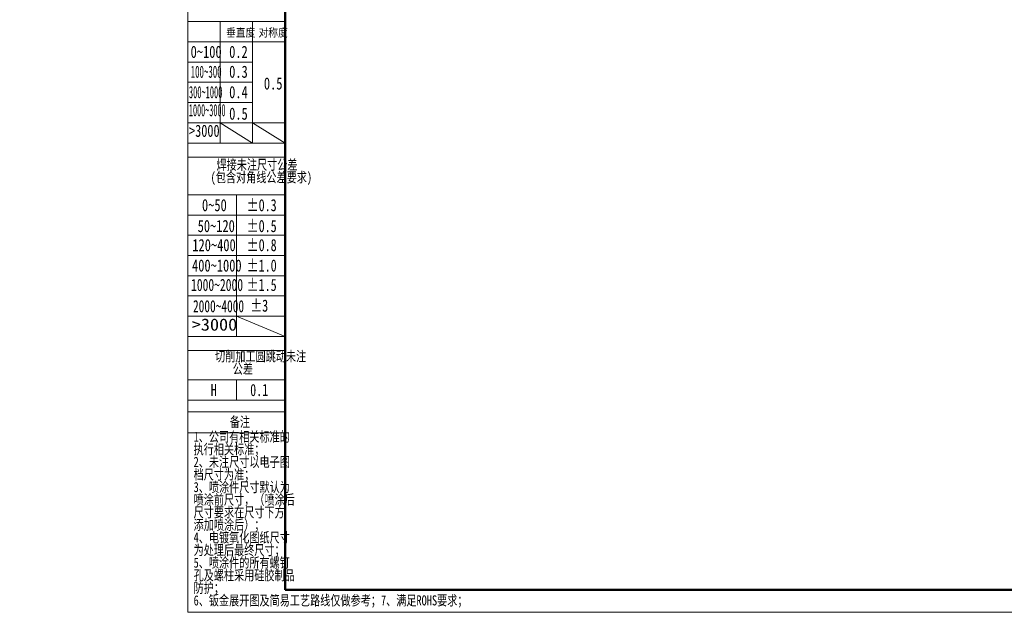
# Model space of a CAD drawing. Header units: millimetres. Extents: x -55 to 731, y 0 to 297.
# Tile 1 of 20: x -42 to 202, y 0 to 147. Entities that reach past the tile are written whole.
import ezdxf

# ---------------------------------------------------------------- set-up
doc = ezdxf.new("R2010")
doc.units = ezdxf.units.MM
doc.linetypes.add('CENTERX2', pattern=[20.32, 12.7, -2.54, 2.54, -2.54])
doc.layers.add('标注层', color=150, linetype='Continuous')
doc.styles.add('SLDTEXTSTYLE14', font='HYSWLONGFANGSONG.TTF', dxfattribs={"width": 0.713832})
doc.styles.add('SLDTEXTSTYLE15', font='HYSWLONGFANGSONG.TTF', dxfattribs={"width": 0.67478})
doc.styles.add('SLDTEXTSTYLE16', font='HYSWLONGFANGSONG.TTF', dxfattribs={"width": 0.616682})
doc.styles.add('SLDTEXTSTYLE17', font='HYSWLONGFANGSONG.TTF', dxfattribs={"width": 0.985122})
doc.styles.add('SLDTEXTSTYLE18', font='HYSWLONGFANGSONG.TTF', dxfattribs={"width": 0.932974})
doc.styles.add('SLDTEXTSTYLE19', font='HYSWLONGFANGSONG.TTF', dxfattribs={"width": 0.916112})
doc.styles.add('SLDTEXTSTYLE20', font='HYSWLONGFANGSONG.TTF', dxfattribs={"bigfont": 'bigfont'})
doc.styles.add('SLDTEXTSTYLE3', font='HYSWLONGFANGSONG.TTF', dxfattribs={"bigfont": 'bigfont'})
doc.styles.add('SLDTEXTSTYLE4', font='HYSWLONGFANGSONG.TTF')
doc.styles.add('SLDTEXTSTYLE6', font='HYSWLONGFANGSONG.TTF', dxfattribs={"width": 0.968558})
doc.styles.add('SLDTEXTSTYLE8', font='HYSWLONGFANGSONG.TTF', dxfattribs={"width": 1.466704})

# ---------------------------------------------------------------- blocks, each defined once
blk = doc.blocks.new('SW_NOTE_19')
at = {"layer": '标注层', "color": 0, "char_height": 2.5, "attachment_point": 2, "style": 'SLDTEXTSTYLE3'}
for s, insert in [('焊\\M+190DA\\M+196A2\\M+1928D\\M+18EDA\\M+190A1\\M+18CF6\\M+18DB7', (13.75, 3.22)), ('(\\M+195EF\\M+18ADC对\\M+18A70线\\M+18CF6\\M+18DB7\\M+19776\\M+18B81)', (14.82, 0.11))]:
    blk.add_mtext(s, dxfattribs=dict(at, insert=insert))
blk = doc.blocks.new('SW_NOTE_20')
at = {"layer": '标注层', "color": 0, "char_height": 2.5, "attachment_point": 2, "style": 'SLDTEXTSTYLE3'}
for s, insert in [('\\M+190D8\\M+18DED\\M+189C1\\M+18D48圆\\M+192B5动\\M+196A2\\M+1928D', (15.47, 3.22)), ('\\M+18CF6\\M+18DB7', (11.09, 0.11))]:
    blk.add_mtext(s, dxfattribs=dict(at, insert=insert))
blk = doc.blocks.new('SW_NOTE_21')
at = {"layer": '标注层', "color": 0, "char_height": 2.5, "attachment_point": 1, "style": 'SLDTEXTSTYLE3'}
for s, insert in [('1\\M+18141\\M+18CF6\\M+18E69\\M+1974C\\M+1918A关标\\M+18F79\\M+19349', (0, 3.22)), ('执\\M+18D73\\M+1918A关标\\M+18F79\\M+18147', (0, 0.11)), ('2\\M+18141\\M+196A2\\M+1928D\\M+18EDA\\M+190A1\\M+188C8电\\M+18E71图', (0, -3)), ('\\M+19E83\\M+18EDA\\M+190A1为\\M+18F79\\M+18147', (0, -6.11)), ('3\\M+18141喷涂\\M+18C8F\\M+18EDA\\M+190A1\\M+1E0D2认为', (0, -9.22)), ('喷涂\\M+1914F\\M+18EDA\\M+190A1\\M+18143\\M+18169喷涂\\M+18D40', (0, -12.33)), ('\\M+18EDA\\M+190A1\\M+19776\\M+18B81\\M+18DDD\\M+18EDA\\M+190A1\\M+189BA\\M+195FB', (0, -15.44)), ('\\M+19359\\M+189C1喷涂\\M+18D40\\M+1816A\\M+18147', (0, -18.56)), ('4\\M+18141电镀氧\\M+189BB图纸\\M+18EDA\\M+190A1', (0, -21.67)), ('为处\\M+1979D\\M+18D40\\M+18DC5终\\M+18EDA\\M+190A1\\M+18147', (0, -24.78)), ('5\\M+18141喷涂\\M+18C8F\\M+19349\\M+18F8A\\M+1974C\\M+19786钉', (0, -27.89)), ('\\M+18D45\\M+18B79\\M+19786\\M+1928C\\M+18DD1\\M+19770\\M+1E1E9胶\\M+190A7\\M+19569', (0, -31)), ('\\M+19668护\\M+18147', (0, -34.11))]:
    blk.add_mtext(s, dxfattribs=dict(at, insert=insert))

msp = doc.modelspace()

# ---------------------------------------------------------------- linework, layer by layer
at = {"color": 7, "linetype": 'Continuous', "lineweight": 18}
for p, q in [((-0.0005, 297.3966), (-0.0005, 0.3966)), ((-0.0005, 0.3966), (419.993, 0.3966))]:
    msp.add_line(p, q, dxfattribs=at)
at = {"color": 1, "linetype": 'Continuous', "lineweight": 18}
for p, q in [((-0.0005, 290.9894), (-0.0005, 0.3966)), ((-0.0005, 146.3426), (7.9983, 146.3426)), ((7.9983, 146.3426), (7.9983, 116.3344)), ((15.9971, 146.3426), (7.9983, 146.3426)), ((15.9971, 146.3426), (15.9971, 116.3344)), ((15.9971, 146.3426), (23.9959, 146.3426)), ((-0.0005, 141.3426), (23.9959, 141.3426)), ((-0.0066, 136.341), (15.9971, 136.341)), ((-0.0066, 131.3393), (15.9971, 131.3393)), ((-0.0066, 126.3377), (15.9971, 126.3377)), ((-0.0005, 121.336), (23.9959, 121.336)), ((7.9983, 121.336), (15.9971, 116.3344)), ((15.9971, 121.3268), (23.9959, 116.3344)), ((-0.0005, 116.3344), (23.9959, 116.3344)), ((23.9959, 116.3344), (23.9692, 116.4222)), ((-0.0005, 112.8638), (23.9959, 112.8638)), ((-0.0005, 103.5515), (11.9977, 103.5515)), ((11.9977, 103.5515), (11.9977, 68.5515)), ((23.9959, 103.5515), (11.9977, 103.5515)), ((-0.0005, 98.5515), (23.9959, 98.5515)), ((-0.0005, 93.5515), (23.9959, 93.5515)), ((-0.0005, 88.5515), (23.9959, 88.5515)), ((-0.0005, 83.5515), (23.9959, 83.5515)), ((-0.0005, 78.5515), (23.9959, 78.5515)), ((-0.0005, 73.5515), (23.9959, 73.5515)), ((11.9977, 73.5422), (23.9959, 68.5515)), ((-0.0005, 68.5515), (23.9959, 68.5515)), ((-0.0005, 65.0931), (23.9959, 65.0931)), ((-0.0005, 57.8028), (23.9959, 57.8028)), ((11.9977, 57.8028), (11.9977, 52.8028)), ((-0.0005, 52.8028), (23.9959, 52.8028)), ((-0.0005, 49.9051), (23.9959, 49.9051)), ((-0.0005, 44.7515), (23.9959, 44.7515))]:
    msp.add_line(p, q, dxfattribs=at)
at = {"color": 7, "linetype": 'Continuous', "lineweight": 50}
for q in [(23.9959, 290.9894), (413.9959, 5.9894)]:
    msp.add_line((23.9959, 5.9894), q, dxfattribs=at)
at = {"color": 1, "linetype": 'CENTERX2', "lineweight": 18}
for p, q in [((-0.0005, 146.3426), (23.9959, 146.3426)), ((-0.0005, 103.5515), (23.9959, 103.5515))]:
    msp.add_line(p, q, dxfattribs=at)

# ---------------------------------------------------------------- block references
at = {"layer": '标注层', "color": 1}
for name, p in [('SW_NOTE_19', (3.3266, 109.014)), ('SW_NOTE_20', (2.5027, 61.6803)), ('SW_NOTE_21', (1.4141, 41.8149))]:
    msp.add_blockref(name, p, dxfattribs=at)

# ---------------------------------------------------------------- texts
for s, insert, char_height, attachment_point, style in [('\\M+19082\\M+192BC\\M+19378', (9.4495, 144.6054), 2, 1, 'SLDTEXTSTYLE3'), ('对\\M+18FCC\\M+19378', (17.4679, 144.6054), 2, 1, 'SLDTEXTSTYLE3'), ('0~100', (0.6847, 140.3667), 3, 1, 'SLDTEXTSTYLE4'), ('0.2', (10.1978, 140.3667), 3, 1, 'SLDTEXTSTYLE4'), ('100~300', (0.6951, 135.4525), 3, 1, 'SLDTEXTSTYLE14'), ('0.3', (10.1978, 135.4525), 3, 1, 'SLDTEXTSTYLE4'), ('0.5', (18.7762, 132.5458), 3, 1, 'SLDTEXTSTYLE4'), ('300~1000', (0.2618, 130.4111), 3, 1, 'SLDTEXTSTYLE15'), ('0.4', (10.1978, 130.4111), 3, 1, 'SLDTEXTSTYLE4'), ('1000~3000', (0.2542, 125.9603), 3, 1, 'SLDTEXTSTYLE16'), ('0.5', (10.1978, 125.0992), 3, 1, 'SLDTEXTSTYLE4'), ('>3000', (0.2958, 120.8624), 3, 1, 'SLDTEXTSTYLE17'), ('0~50', (3.4881, 102.4915), 3, 1, 'SLDTEXTSTYLE4'), ('±0.3', (14.5214, 102.4915), 3, 1, 'SLDTEXTSTYLE6'), ('50~120', (2.4216, 97.3364), 3, 1, 'SLDTEXTSTYLE4'), ('±0.5', (14.5214, 97.3364), 3, 1, 'SLDTEXTSTYLE6'), ('120~400', (1.1049, 92.6187), 3, 1, 'SLDTEXTSTYLE4'), ('±0.8', (14.5214, 92.6187), 3, 1, 'SLDTEXTSTYLE6'), ('400~1000', (1.0294, 87.5727), 3, 1, 'SLDTEXTSTYLE4'), ('±1.0', (14.5214, 87.5727), 3, 1, 'SLDTEXTSTYLE6'), ('1000~2000', (0.7836, 82.7837), 3, 1, 'SLDTEXTSTYLE18'), ('±1.5', (14.5214, 82.7837), 3, 1, 'SLDTEXTSTYLE6'), ('±3', (15.3937, 77.6711), 3, 1, 'SLDTEXTSTYLE6'), ('2000~4000', (1.2699, 77.5261), 3, 1, 'SLDTEXTSTYLE19'), ('>3000', (0.9649, 72.9839), 3, 1, 'SLDTEXTSTYLE8'), ('H', (5.6607, 56.8261), 3, 1, 'SLDTEXTSTYLE6'), ('0.1', (15.3937, 56.8261), 3, 1, 'SLDTEXTSTYLE6'), ('备\\M+1928D', (12.8583, 48.69), 2.5, 2, 'SLDTEXTSTYLE20'), ('6\\M+18141钣\\M+18BE0\\M+19357开图\\M+18B79简\\M+188D5\\M+18D48艺\\M+19848线仅\\M+198F4\\M+18E51\\M+18D6C\\M+181477\\M+18141满\\M+191ABROHS\\M+19776\\M+18B81\\M+18147', (1.4141, 4.5931), 2.5, 1, 'SLDTEXTSTYLE3')]:
    msp.add_mtext(s, dxfattribs=dict(at, insert=insert, char_height=char_height, attachment_point=attachment_point, style=style))

doc.saveas('drawing.dxf')
